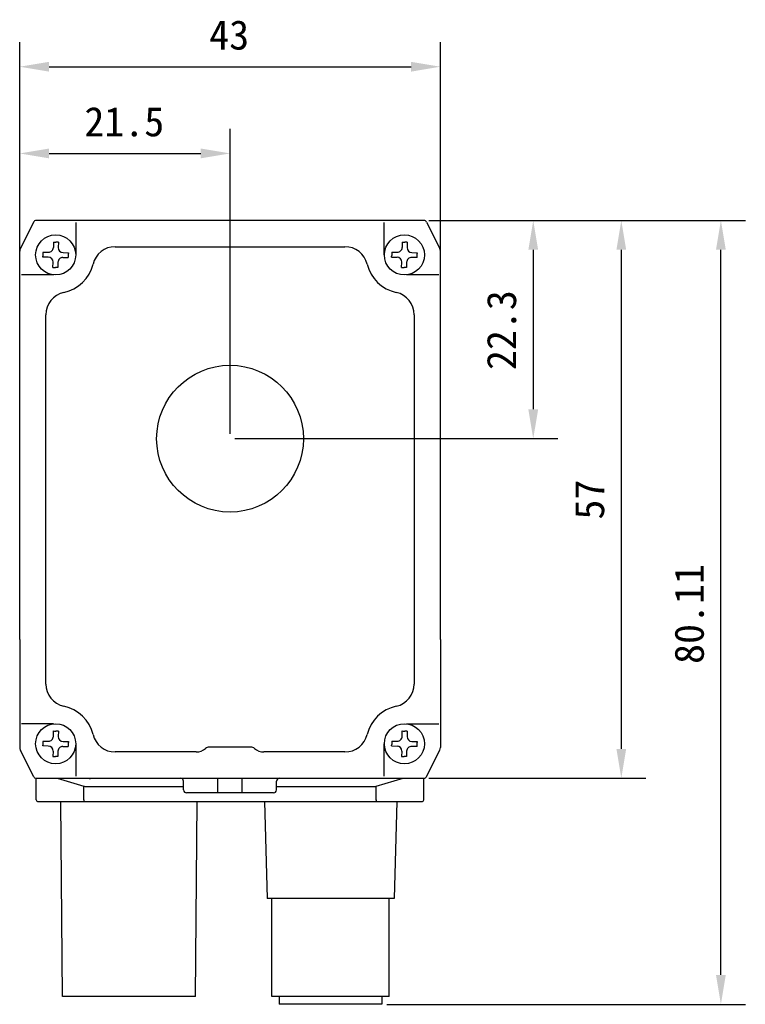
# Model space of a CAD drawing. Header units: millimetres. Extents: x -330 to -25, y 175 to 679.
# Tile 28 of 40: x -321 to -247, y 578 to 679. Entities that reach past the tile are written whole.
import ezdxf

# ---------------------------------------------------------------- set-up
doc = ezdxf.new("R2010")
doc.units = ezdxf.units.MM
doc.header["$LTSCALE"] = 23.1
doc.header["$PDMODE"] = 3
doc.header["$PDSIZE"] = 8
doc.layers.get('0').update_dxf_attribs({"linetype": 'CONTINUOUS'})
doc.layers.get('Defpoints').update_dxf_attribs({"linetype": 'CONTINUOUS'})
for name, color, linetype in [('03_ALL_AXES', 7, 'CONTINUOUS'), ('09_ALL_ROUNDS', 7, 'CONTINUOUS'), ('20_ALL_FEATURES', 7, 'CONTINUOUS'), ('51__DRAFT_DIMS', 7, 'CONTINUOUS')]:
    doc.layers.add(name, color=color, linetype=linetype)
doc.styles.get("Standard").update_dxf_attribs({"font": 'simfang.ttf'})
doc.dimstyles.new('DIMSTYLE_1', dxfattribs={"dimtxt": 3, "dimasz": 3, "dimexe": 2.5, "dimexo": 0.5, "dimgap": 0.75, "dimtad": 1, "dimdsep": 46, "dimtxsty": 'STANDARD', "dimblk": '_FILLED', "dimblk1": '_FILLED', "dimblk2": '_FILLED', "dimcen": 0.09, "dimclrt": 3, "dimazin": 2, "dimtp": 0.2, "dimtm": 0.2, "dimtfac": 1, "dimtofl": 0, "dimtmove": 0, "dimatfit": 3, "dimldrblk": '_FILLED', "dimfxl": 1, "dimtolj": 1, "dimarcsym": 0})
doc.dimstyles.new('DIMSTYLE_8', dxfattribs={"dimtxt": 3, "dimasz": 3, "dimexe": 2.5, "dimexo": 0.5, "dimgap": 0.75, "dimtad": 1, "dimdsep": 46, "dimtxsty": 'STANDARD', "dimblk": '_FILLED', "dimblk1": '_FILLED', "dimblk2": '_FILLED', "dimcen": 0.09, "dimclrt": 3, "dimazin": 2, "dimtp": 0.3, "dimtm": 0.3, "dimtfac": 1, "dimtofl": 0, "dimtmove": 0, "dimatfit": 3, "dimldrblk": '_FILLED', "dimfxl": 1, "dimtolj": 1, "dimarcsym": 0})

# ---------------------------------------------------------------- blocks, each defined once
blk = doc.blocks.new('_FILLED')
at = {"color": 0, "linetype": 'ByBlock'}
blk.add_solid([(0, 0), (-1, 0.167), (-1, -0.167)], dxfattribs=at)
blk = doc.blocks.new('*D174')
at = {"layer": '51__DRAFT_DIMS', "color": 0, "lineweight": -2}
for p, q in [((-321.19, 642.69), (-321.19, 676.81)), ((-278.19, 642.69), (-278.19, 676.81)), ((-318.19, 674.31), (-281.19, 674.31))]:
    blk.add_line(p, q, dxfattribs=at)
at = {"layer": 'Defpoints', "color": 0}
for p in [(-278.19, 674.31), (-321.19, 642.19), (-278.19, 642.19)]:
    blk.add_point(p, dxfattribs=at)
at = {"layer": '51__DRAFT_DIMS', "color": 0, "linetype": 'ByBlock', "lineweight": -2, "xscale": 3, "yscale": 3, "zscale": 3, "rotation": 180}
blk.add_blockref('_FILLED', (-321.19, 674.31), dxfattribs=at)
at = {"layer": '51__DRAFT_DIMS', "color": 0, "linetype": 'ByBlock', "lineweight": -2, "xscale": 3, "yscale": 3, "zscale": 3}
blk.add_blockref('_FILLED', (-278.19, 674.31), dxfattribs=at)
at = {"layer": '51__DRAFT_DIMS', "color": 3, "insert": (-299.78, 679.06), "char_height": 3, "attachment_point": 2, "line_spacing_factor": 0.9}
blk.add_mtext('\\A1;43', dxfattribs=at)
blk = doc.blocks.new('*D175')
at = {"layer": '51__DRAFT_DIMS', "color": 0, "lineweight": -2}
for p, q in [((-321.19, 642.69), (-321.19, 667.95)), ((-299.69, 636.8), (-299.69, 667.95)), ((-318.19, 665.45), (-302.69, 665.45))]:
    blk.add_line(p, q, dxfattribs=at)
at = {"layer": 'Defpoints', "color": 0}
for p in [(-299.69, 665.45), (-321.19, 642.19), (-299.69, 636.3)]:
    blk.add_point(p, dxfattribs=at)
at = {"layer": '51__DRAFT_DIMS', "color": 0, "linetype": 'ByBlock', "lineweight": -2, "xscale": 3, "yscale": 3, "zscale": 3, "rotation": 180}
blk.add_blockref('_FILLED', (-321.19, 665.45), dxfattribs=at)
at = {"layer": '51__DRAFT_DIMS', "color": 0, "linetype": 'ByBlock', "lineweight": -2, "xscale": 3, "yscale": 3, "zscale": 3}
blk.add_blockref('_FILLED', (-299.69, 665.45), dxfattribs=at)
at = {"layer": '51__DRAFT_DIMS', "color": 3, "insert": (-310.5, 670.2), "char_height": 3, "attachment_point": 2, "line_spacing_factor": 0.9}
blk.add_mtext('\\A1;21.5', dxfattribs=at)
blk = doc.blocks.new('*D176')
at = {"layer": '51__DRAFT_DIMS', "color": 0, "lineweight": -2}
for p, q in [((-279.38, 658.6), (-266.2, 658.6)), ((-268.7, 655.6), (-268.7, 639.3)), ((-299.19, 636.3), (-266.2, 636.3))]:
    blk.add_line(p, q, dxfattribs=at)
at = {"layer": 'Defpoints', "color": 0}
for p in [(-279.88, 658.6), (-299.69, 636.3), (-268.7, 636.3)]:
    blk.add_point(p, dxfattribs=at)
at = {"layer": '51__DRAFT_DIMS', "color": 0, "linetype": 'ByBlock', "lineweight": -2, "xscale": 3, "yscale": 3, "zscale": 3}
for p, rotation in [((-268.7, 658.6), 90), ((-268.7, 636.3), 270)]:
    blk.add_blockref('_FILLED', p, dxfattribs=dict(at, rotation=rotation))
at = {"layer": '51__DRAFT_DIMS', "color": 3, "insert": (-273.45, 647.39), "char_height": 3, "attachment_point": 2, "rotation": 90, "line_spacing_factor": 0.9}
blk.add_mtext('\\A1;22.3', dxfattribs=at)
blk = doc.blocks.new('*D177')
at = {"layer": '51__DRAFT_DIMS', "color": 0, "lineweight": -2}
for p, q in [((-279.38, 658.6), (-257.2, 658.6)), ((-259.7, 655.6), (-259.7, 604.6)), ((-279.38, 601.6), (-257.2, 601.6))]:
    blk.add_line(p, q, dxfattribs=at)
at = {"layer": 'Defpoints', "color": 0}
for p in [(-279.88, 658.6), (-279.88, 601.6), (-259.7, 601.6)]:
    blk.add_point(p, dxfattribs=at)
at = {"layer": '51__DRAFT_DIMS', "color": 0, "linetype": 'ByBlock', "lineweight": -2, "xscale": 3, "yscale": 3, "zscale": 3}
for p, rotation in [((-259.7, 658.6), 90), ((-259.7, 601.6), 270)]:
    blk.add_blockref('_FILLED', p, dxfattribs=dict(at, rotation=rotation))
at = {"layer": '51__DRAFT_DIMS', "color": 3, "insert": (-264.45, 630.07), "char_height": 3, "attachment_point": 2, "rotation": 90, "line_spacing_factor": 0.9}
blk.add_mtext('\\A1;57', dxfattribs=at)
blk = doc.blocks.new('*D178')
at = {"layer": '51__DRAFT_DIMS', "color": 0, "lineweight": -2}
for p, q in [((-279.38, 658.6), (-247.02, 658.6)), ((-249.52, 581.49), (-249.52, 655.6)), ((-283.66, 578.49), (-247.02, 578.49))]:
    blk.add_line(p, q, dxfattribs=at)
at = {"layer": 'Defpoints', "color": 0}
for p in [(-279.88, 658.6), (-249.52, 658.6), (-284.16, 578.49)]:
    blk.add_point(p, dxfattribs=at)
at = {"layer": '51__DRAFT_DIMS', "color": 0, "linetype": 'ByBlock', "lineweight": -2, "xscale": 3, "yscale": 3, "zscale": 3}
for p, rotation in [((-249.52, 658.6), 90), ((-249.52, 578.49), 270)]:
    blk.add_blockref('_FILLED', p, dxfattribs=dict(at, rotation=rotation))
at = {"layer": '51__DRAFT_DIMS', "color": 3, "insert": (-254.27, 618.38), "char_height": 3, "attachment_point": 2, "rotation": 90, "line_spacing_factor": 0.9}
blk.add_mtext('\\A1;80.11', dxfattribs=at)

msp = doc.modelspace()

# ---------------------------------------------------------------- linework, layer by layer
at = {"layer": '03_ALL_AXES', "color": 7}
msp.add_circle((-299.69229, 636.29927), 7.5, dxfattribs=at)
at = {"layer": '09_ALL_ROUNDS', "color": 7}
for p, q in [((-319.77523, 658.43347), (-321.12339, 655.73716)), ((-279.87768, 658.59931), (-319.50691, 658.59931)), ((-279.60935, 658.43347), (-278.2612, 655.73716)), ((-321.19232, 644.42773), (-321.19232, 655.44518)), ((-278.19227, 644.42773), (-278.19227, 655.44518)), ((-321.19232, 615.77088), (-321.19232, 604.75343)), ((-278.19227, 615.77088), (-278.19227, 604.75343)), ((-319.77523, 601.76514), (-321.12339, 604.46146)), ((-279.60935, 601.76514), (-278.2612, 604.46146)), ((-319.50691, 601.59931), (-279.87768, 601.59931)), ((-295.24255, 600.09931), (-304.14204, 600.09931))]:
    msp.add_line(p, q, dxfattribs=at)
at = {"layer": '09_ALL_ROUNDS', "color": 4}
for p, q in [((-300.94229, 600.09931), (-300.94229, 601.59931)), ((-298.44229, 600.09931), (-298.44229, 601.59931))]:
    msp.add_line(p, q, dxfattribs=at)
at = {"layer": '09_ALL_ROUNDS', "color": 7}
for centre, radius, start, end in [((-319.50691, 658.29931), 0.3, 90, 153.4349488), ((-279.87768, 658.29931), 0.3, 26.5650512, 90), ((-320.53944, 655.44518), 0.65288, 153.4349488, 180), ((-278.84515, 655.44518), 0.65288, 0, 26.5650512), ((-320.53944, 604.75343), 0.65288, 180, 206.5650512), ((-278.84515, 604.75343), 0.65288, 333.4349488, 0), ((-319.50691, 601.89931), 0.3, 206.5650512, 270), ((-279.87768, 601.89931), 0.3, 270, 333.4349488), ((-304.74229, 601.29931), 0.3, 0, 90), ((-294.64229, 601.29931), 0.3, 90, 180), ((-304.14229, 600.39931), 0.3, 180, 270), ((-295.24229, 600.39931), 0.3, 270, 0)]:
    msp.add_arc(centre, radius, start, end, dxfattribs=at)
at = {"layer": '20_ALL_FEATURES', "color": 4}
for p, q in [((-315.4569, 658.40061), (-315.46032, 655.08121)), ((-283.92405, 655.08128), (-283.92724, 658.40065)), ((-317.71345, 653.03963), (-321.01134, 653.03953)), ((-278.3531, 653.03978), (-281.66897, 653.03984)), ((-317.74666, 607.15649), (-321.01124, 607.15639)), ((-281.63976, 607.1567), (-278.35293, 607.15664)), ((-315.46017, 605.11487), (-315.45657, 601.7954)), ((-283.92691, 601.79543), (-283.92389, 605.11529)), ((-317.37846, 601.59931), (-314.63785, 600.77712)), ((-314.63785, 599.40589), (-314.63785, 600.77712)), ((-314.49418, 600.76447), (-304.44229, 600.76447)), ((-294.94229, 600.76447), (-284.89418, 600.76447)), ((-284.7505, 600.77712), (-282.00989, 601.59931)), ((-284.7505, 599.40589), (-284.7505, 600.77712))]:
    msp.add_line(p, q, dxfattribs=at)
at = {"layer": '20_ALL_FEATURES', "color": 7}
for p, q in [((-317.73278, 656.38556), (-317.74625, 655.83632)), ((-317.73278, 656.38556), (-317.64956, 656.38371)), ((-317.64956, 656.38371), (-317.48285, 656.37975)), ((-317.23293, 656.37331), (-317.2464, 655.82407)), ((-282.08797, 656.38556), (-282.10143, 655.83632)), ((-282.08797, 656.38556), (-282.00475, 656.38371)), ((-282.00475, 656.38371), (-281.83803, 656.37975)), ((-281.58812, 656.37331), (-281.60158, 655.82407)), ((-318.80759, 655.36219), (-318.25835, 655.34872)), ((-316.7588, 655.31196), (-316.20956, 655.2985)), ((-316.20956, 655.2985), (-316.2114, 655.21518)), ((-311.44251, 655.91927), (-287.94208, 655.91927)), ((-283.16278, 655.36219), (-282.61353, 655.34872)), ((-281.11399, 655.31196), (-280.56474, 655.2985)), ((-280.56474, 655.2985), (-280.56659, 655.21518)), ((-318.81984, 654.86234), (-318.818, 654.94564)), ((-318.2706, 654.84887), (-318.81984, 654.86234)), ((-317.79647, 653.78753), (-317.78301, 654.33677)), ((-317.28316, 654.32452), (-317.29662, 653.77527)), ((-316.77105, 654.81211), (-316.22181, 654.79865)), ((-283.17503, 654.86234), (-283.17318, 654.94564)), ((-283.17503, 654.86234), (-282.62579, 654.84887)), ((-282.15166, 653.78753), (-282.13819, 654.33677)), ((-281.63834, 654.32452), (-281.65181, 653.77527)), ((-280.577, 654.79865), (-281.12624, 654.81211)), ((-317.3799, 653.77712), (-317.54655, 653.78108)), ((-317.29662, 653.77527), (-317.3799, 653.77712)), ((-281.73509, 653.77712), (-281.90174, 653.78108)), ((-281.65181, 653.77527), (-281.73509, 653.77712)), ((-318.51229, 611.22757), (-318.51229, 648.97097)), ((-280.87229, 648.97097), (-280.87229, 611.22757)), ((-321.19232, 615.77088), (-321.19232, 644.42773)), ((-278.19227, 615.77088), (-278.19227, 644.42773)), ((-317.74625, 605.876), (-317.73278, 606.42524)), ((-317.73278, 606.42524), (-317.64956, 606.4234)), ((-317.64956, 606.4234), (-317.48285, 606.41944)), ((-317.23293, 606.41299), (-317.2464, 605.86375)), ((-282.10143, 605.87601), (-282.08797, 606.42525)), ((-282.08797, 606.42525), (-282.00475, 606.4234)), ((-282.00475, 606.4234), (-281.83803, 606.41944)), ((-281.58812, 606.41299), (-281.60158, 605.86375)), ((-318.81984, 604.90202), (-318.818, 604.98533)), ((-318.2706, 604.88856), (-318.81984, 604.90202)), ((-318.80759, 605.40187), (-318.25835, 605.38841)), ((-316.77105, 604.8518), (-316.22181, 604.83833)), ((-316.7588, 605.35165), (-316.20956, 605.33818)), ((-316.20956, 605.33818), (-316.2114, 605.25486)), ((-297.54914, 604.77927), (-301.83544, 604.77927)), ((-283.17503, 604.90202), (-283.17318, 604.98533)), ((-283.17503, 604.90202), (-282.62579, 604.88856)), ((-283.16278, 605.40187), (-282.61353, 605.38841)), ((-280.577, 604.83833), (-281.12624, 604.8518)), ((-281.11399, 605.35165), (-280.56474, 605.33818)), ((-280.56474, 605.33818), (-280.56659, 605.25487)), ((-317.78301, 604.37645), (-317.79647, 603.82721)), ((-317.3799, 603.81681), (-317.54655, 603.82076)), ((-317.29662, 603.81496), (-317.3799, 603.81681)), ((-317.28316, 604.3642), (-317.29662, 603.81496)), ((-303.15832, 604.27927), (-311.44251, 604.27927)), ((-287.94208, 604.27927), (-296.22627, 604.27927)), ((-282.13819, 604.37646), (-282.15166, 603.82721)), ((-281.73509, 603.81681), (-281.90174, 603.82077)), ((-281.65181, 603.81496), (-281.73509, 603.81681)), ((-281.63834, 604.3642), (-281.65181, 603.81496)), ((-319.49418, 599.40589), (-319.49418, 601.59931)), ((-304.64421, 601.58215), (-313.96951, 601.58215)), ((-304.44229, 600.39931), (-304.44229, 601.29931)), ((-294.94229, 600.39931), (-294.94229, 601.29931)), ((-279.89418, 599.40589), (-279.89418, 601.59931)), ((-319.29418, 599.20589), (-280.09418, 599.20589)), ((-316.81163, 579.30589), (-316.98529, 599.20589)), ((-303.21163, 579.30589), (-303.03796, 599.20589)), ((-296.1712, 599.20589), (-295.91163, 589.29347)), ((-282.65207, 599.20589), (-282.91163, 589.29347)), ((-282.91165, 589.29347), (-295.91161, 589.29347)), ((-295.41163, 579.29347), (-295.41163, 589.29347)), ((-283.41163, 579.29347), (-283.41163, 589.29347)), ((-303.21163, 579.30589), (-316.81163, 579.30589)), ((-283.41163, 579.29347), (-295.41163, 579.29347)), ((-294.66163, 579.29347), (-294.66163, 578.49347)), ((-284.16163, 579.29347), (-284.16163, 578.49347)), ((-284.16163, 578.49347), (-294.66163, 578.49347))]:
    msp.add_line(p, q, dxfattribs=at)
for centre in [(-317.5147, 655.08021), (-281.86989, 655.08021), (-317.5147, 605.11989), (-281.86989, 605.11989)]:
    msp.add_circle(centre, 2.05, dxfattribs=at)
for centre, radius, start, end in [((-319.49314, 573.59998), 82.80418, 88.4358699, 88.6088559), ((-283.84833, 573.59998), 82.80418, 88.4358699, 88.6088559), ((-230.55014, 652.94899), 88.29044, 178.4337724, 178.704171), ((-318.2461, 655.84857), 0.5, 268.5957173, 358.5957174), ((-316.74655, 655.81181), 0.5, 178.5957174, 268.5957173), ((-404.48641, 657.21201), 88.29758, 358.4337852, 358.7041557), ((-311.44251, 653.59927), 2.32, 90, 166.3003998), ((-287.94208, 653.59927), 2.32, 13.6995999, 90), ((-194.90532, 652.94899), 88.29044, 178.4337724, 178.704171), ((-282.60128, 655.84857), 0.5, 268.5957173, 358.5957174), ((-281.10173, 655.81181), 0.5, 178.5957174, 268.5957173), ((-368.84159, 657.21201), 88.29758, 358.4337852, 358.7041557), ((-318.28286, 654.34902), 0.5, 358.5957174, 88.5957173), ((-316.78331, 654.31226), 0.5, 88.5957173, 178.5957174), ((-317.5147, 655.07947), 3.93, 282.2152605, 346.3003998), ((-281.86989, 655.07947), 3.93, 193.6996003, 257.7847415), ((-282.63804, 654.34902), 0.5, 358.5957174, 88.5957173), ((-281.13849, 654.31226), 0.5, 88.5957173, 178.5957174), ((-315.53016, 736.80954), 83.05294, 268.4363487, 268.6088166), ((-279.88535, 736.80954), 83.05294, 268.4363487, 268.6088166), ((-316.19229, 648.97097), 2.32, 102.2152605, 180), ((-283.19229, 648.97097), 2.32, 0, 77.7847362), ((-316.19229, 611.22757), 2.32, 180, 257.7847406), ((-283.19229, 611.22757), 2.32, 282.2152592, 0), ((-317.5147, 605.11908), 3.93, 13.6996003, 77.7847389), ((-281.86989, 605.11908), 3.93, 102.2152612, 166.3003998), ((-318.2461, 605.88826), 0.5, 268.5957173, 358.5957174), ((-319.49314, 523.63966), 82.80418, 88.4358699, 88.6088559), ((-316.74655, 605.8515), 0.5, 178.5957174, 268.5957173), ((-311.44251, 606.59927), 2.32, 193.6995998, 270), ((-287.94208, 606.59927), 2.32, 270, 346.3004), ((-282.60128, 605.88826), 0.5, 268.5957173, 358.5957174), ((-283.84833, 523.63967), 82.80418, 88.4358699, 88.6088559), ((-281.10173, 605.8515), 0.5, 178.5957174, 268.5957173), ((-230.55014, 602.98868), 88.29044, 178.4337724, 178.704171), ((-318.28286, 604.38871), 0.5, 358.5957174, 88.5957173), ((-316.78331, 604.35195), 0.5, 88.5957173, 178.5957174), ((-404.48641, 607.2517), 88.29758, 358.4337852, 358.7041557), ((-301.83544, 604.24927), 0.53, 90, 131.4096221), ((-297.54914, 604.24927), 0.53, 48.5903779, 90), ((-194.90532, 602.98868), 88.29044, 178.4337724, 178.704171), ((-282.63804, 604.38871), 0.5, 358.5957174, 88.5957173), ((-281.13849, 604.35195), 0.5, 88.5957173, 178.5957174), ((-368.84159, 607.2517), 88.29758, 358.4337852, 358.7041557), ((-315.53016, 686.84923), 83.05294, 268.4363487, 268.6088166), ((-303.15832, 605.74927), 1.47, 270, 311.4096221), ((-296.22627, 605.74927), 1.47, 228.5903779, 270), ((-279.88535, 686.84923), 83.05294, 268.4363487, 268.6088166), ((-319.29418, 599.40589), 0.2, 180, 270), ((-280.09418, 599.40589), 0.2, 270, 0)]:
    msp.add_arc(centre, radius, start, end, dxfattribs=at)
msp.add_ellipse((-313.9934, 602.31102), major_axis=(1.00449, -0.03651), ratio=0.724699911, start_param=-1.737920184, end_param=-1.52068889, dxfattribs=at)
at = {"layer": '20_ALL_FEATURES', "color": 4}
for points, knots in [([(-314.63785, 600.77712), (-314.62622, 600.77503), (-314.57868, 600.7676), (-314.53047, 600.76447), (-314.49418, 600.76447)], [0, 0, 0, 0, 0.245548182, 1, 1, 1, 1]), ([(-284.89418, 600.76447), (-284.88198, 600.76447), (-284.83388, 600.76553), (-284.78585, 600.77077), (-284.7505, 600.77712)], [0, 0, 0, 0, 0.253417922, 1, 1, 1, 1]), ([(-314.63785, 599.40589), (-314.63785, 599.38034), (-314.63521, 599.3327), (-314.62576, 599.27706), (-314.61337, 599.24091), (-314.60288, 599.21937), (-314.5893, 599.20589), (-314.58038, 599.20589)], [0, 0, 0, 0, 0.353580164, 0.658308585, 0.779778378, 0.876632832, 1, 1, 1, 1]), ([(-284.7505, 599.40589), (-284.7505, 599.38034), (-284.75314, 599.3327), (-284.76259, 599.27706), (-284.77498, 599.24091), (-284.78547, 599.21937), (-284.79906, 599.20589), (-284.80797, 599.20589)], [0, 0, 0, 0, 0.353580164, 0.658308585, 0.779778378, 0.876632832, 1, 1, 1, 1])]:
    msp.add_open_spline(points, degree=3, knots=knots, dxfattribs=at)

# ---------------------------------------------------------------- dimensions: what is measured, and where the dimension line sits
at = {"layer": '51__DRAFT_DIMS', "color": 4}
for base, p2, dimstyle, picture, middle in [((-278.19227, 674.31386), (-278.19227, 642.18509), 'DIMSTYLE_8', '*D174', (-299.78311, 674.31386)), ((-299.69229, 665.45475), (-299.69229, 636.29927), 'DIMSTYLE_1', '*D175', (-310.50383, 665.45475))]:
    dim = msp.add_linear_dim(base=base, p1=(-321.19232, 642.18509), p2=p2, dimstyle=dimstyle, dxfattribs=at)
    dim.commit()
    dim.dimension.update_dxf_attribs({"geometry": picture, "text_midpoint": middle, "dimtype": 160})
for base, p1, p2, angle, dimstyle, picture, middle in [((-268.70239, 636.29927), (-279.87768, 658.59931), (-299.69229, 636.29927), 270, 'DIMSTYLE_1', '*D176', (-268.70239, 647.38777)), ((-249.52433, 658.59931), (-284.16163, 578.49347), (-279.87768, 658.59931), 90, 'DIMSTYLE_8', '*D178', (-249.52433, 618.37647)), ((-259.70275, 601.59931), (-279.87768, 658.59931), (-279.87768, 601.59931), 270, 'DIMSTYLE_8', '*D177', (-259.70275, 630.07294))]:
    dim = msp.add_linear_dim(base=base, p1=p1, p2=p2, angle=angle, dimstyle=dimstyle, dxfattribs=at)
    dim.commit()
    dim.dimension.update_dxf_attribs({"geometry": picture, "text_midpoint": middle, "dimtype": 160})

doc.saveas('drawing.dxf')
